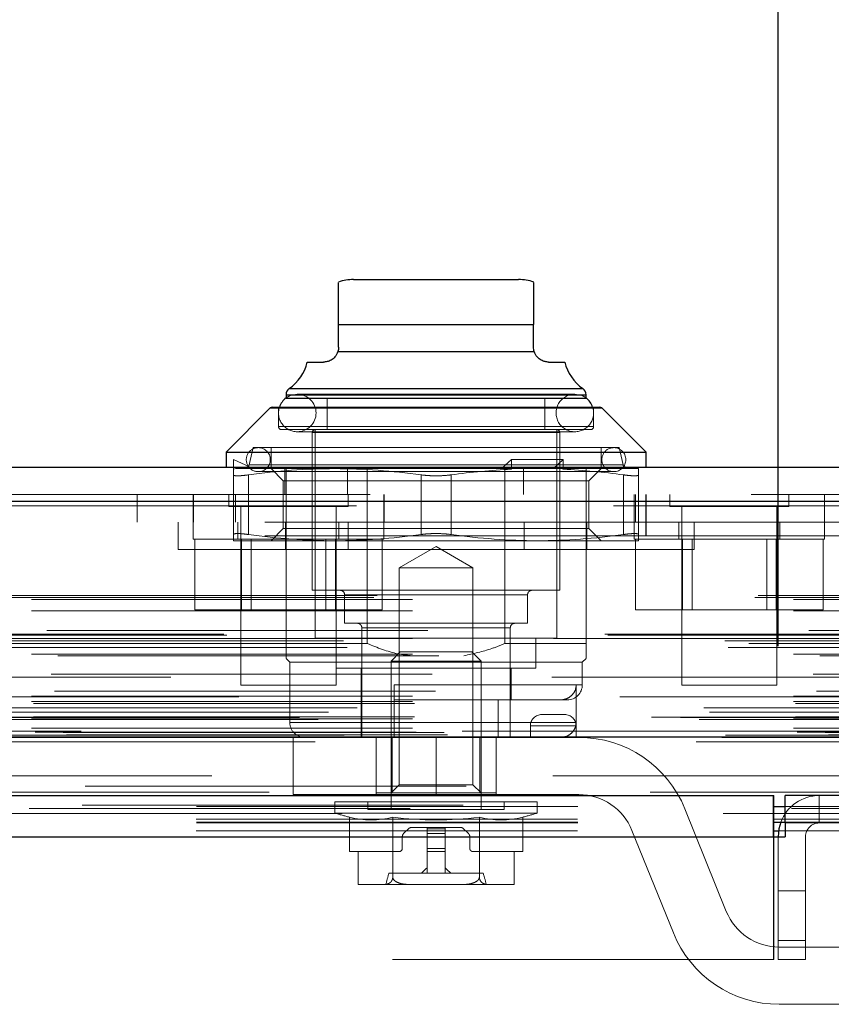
# Model space of a CAD drawing. Header units: inches. Extents: x 0.2 to 10.8, y 0.2 to 8.2.
# Tile 15 of 86: x 4.287 to 4.5, y 2.098 to 2.356. Entities that reach past the tile are written whole.
import ezdxf

# ---------------------------------------------------------------- set-up
doc = ezdxf.new("R2010")
doc.units = ezdxf.units.IN
doc.header["$MEASUREMENT"] = 0
doc.linetypes.add('HIDDEN', pattern=[0.07500000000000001, 0.05, -0.025])
doc.layers.add('DIMENSIONS', color=140, linetype='Continuous')
doc.layers.add('SLD-0', color=179, linetype='Continuous')
doc.styles.add('SLDTEXTSTYLE0', font='TXT', dxfattribs={"width": 0.7})
doc.dimstyles.new('SLDDIMSTYLE0', dxfattribs={"dimtxt": 0.0849609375, "dimasz": 0.13, "dimexe": 0, "dimexo": 0.0625, "dimgap": 0.021240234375, "dimtad": 0, "dimtih": 1, "dimtoh": 1, "dimlfac": 10, "dimrnd": 1e-09, "dimzin": 12, "dimdsep": 46, "dimtxsty": 'SLDTEXTSTYLE0', "dimsah": 1, "dimcen": 0.09, "dimadec": 0, "dimazin": 3, "dimtfac": 1, "dimtofl": 0, "dimtmove": 0, "dimatfit": 3, "dimfxl": 0, "dimfrac": 2, "dimtolj": 1, "dimtzin": 12, "dimarcsym": 0})

# ---------------------------------------------------------------- blocks, each defined once
blk = doc.blocks.new('_D_25')
at = {"layer": 'DIMENSIONS'}
for p, q in [((2.73250681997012, 2.191886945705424), (2.73250681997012, 2.691556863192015)), ((4.48630681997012, 2.191886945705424), (4.48630681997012, 2.691556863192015)), ((3.486450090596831, 2.646032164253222), (3.457919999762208, 2.646032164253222)), ((3.457919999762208, 2.646032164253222), (3.457919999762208, 2.511001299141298)), ((3.809598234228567, 2.646032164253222), (3.83812832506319, 2.646032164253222)), ((3.83812832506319, 2.646032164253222), (3.83812832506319, 2.511001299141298)), ((2.73250681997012, 2.566556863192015), (3.143037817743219, 2.566556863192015)), ((4.48630681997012, 2.566556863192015), (4.153010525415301, 2.566556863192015)), ((3.457919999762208, 2.511001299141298), (3.486450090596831, 2.511001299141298)), ((3.83812832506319, 2.511001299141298), (3.809598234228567, 2.511001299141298))]:
    blk.add_line(p, q, dxfattribs=at)
for points in [[(2.73250681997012, 2.566556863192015), (2.86250681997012, 2.546556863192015), (2.86250681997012, 2.586556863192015)], [(4.48630681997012, 2.566556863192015), (4.35630681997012, 2.586556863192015), (4.35630681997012, 2.546556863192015)]]:
    blk.add_solid(points, dxfattribs=at)
at = {"layer": 'DIMENSIONS', "char_height": 0.08333333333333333, "attachment_point": 1, "style": 'SLDTEXTSTYLE0'}
for s, insert in [('17.54', (3.48645008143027, 2.772474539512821)), ('445.5', (3.486450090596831, 2.618423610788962)), ('INSIDE OPENING', (3.162067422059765, 2.464372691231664))]:
    blk.add_mtext(s, dxfattribs=dict(at, insert=insert))

msp = doc.modelspace()

# ---------------------------------------------------------------- linework, layer by layer
at = {"layer": 'SLD-0', "linetype": 'Continuous', "lineweight": 25}
for p, q in [((4.374875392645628, 2.288012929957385), (4.396528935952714, 2.288012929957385)), ((4.396528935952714, 2.288012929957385), (4.418182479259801, 2.288012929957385)), ((4.370938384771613, 2.276201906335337), (4.422119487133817, 2.276201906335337)), ((4.370938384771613, 2.270296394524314), (4.370938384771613, 2.276201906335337)), ((4.422119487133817, 2.270296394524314), (4.422119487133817, 2.276201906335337)), ((4.370754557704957, 2.269107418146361), (4.422303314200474, 2.269107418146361)), ((4.362740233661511, 2.266359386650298), (4.367001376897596, 2.266359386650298)), ((4.426056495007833, 2.266359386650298), (4.430317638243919, 2.266359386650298)), ((4.35800250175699, 2.259414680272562), (4.396528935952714, 2.259414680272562)), ((4.396528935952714, 2.259414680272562), (4.435055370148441, 2.259414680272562)), ((4.357158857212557, 2.257799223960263), (4.357158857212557, 2.256946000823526)), ((4.357158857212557, 2.257799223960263), (4.396528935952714, 2.257799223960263)), ((4.357158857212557, 2.25691056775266), (4.396528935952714, 2.25691056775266)), ((4.396528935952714, 2.257799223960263), (4.435899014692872, 2.257799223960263)), ((4.396528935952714, 2.25691056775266), (4.435899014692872, 2.25691056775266)), ((4.435899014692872, 2.256946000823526), (4.435899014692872, 2.257799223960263)), ((4.352991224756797, 2.254317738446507), (4.341410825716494, 2.242737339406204)), ((4.352991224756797, 2.254317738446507), (4.396528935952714, 2.254317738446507)), ((4.353548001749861, 2.254548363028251), (4.396528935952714, 2.254548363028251)), ((4.396528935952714, 2.254548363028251), (4.439509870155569, 2.254548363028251)), ((4.396528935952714, 2.254317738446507), (4.440066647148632, 2.254317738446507)), ((4.451647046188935, 2.242737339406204), (4.440066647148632, 2.254317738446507)), ((4.341410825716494, 2.242737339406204), (4.341410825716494, 2.238800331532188)), ((4.341410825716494, 2.242737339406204), (4.396528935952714, 2.242737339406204)), ((4.396528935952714, 2.242737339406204), (4.451647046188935, 2.242737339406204)), ((4.451647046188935, 2.238800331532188), (4.451647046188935, 2.242737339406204)), ((2.679203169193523, 2.238800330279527), (4.539561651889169, 2.238800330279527)), ((2.675668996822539, 2.229875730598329), (4.543095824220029, 2.22987573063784)), ((2.664767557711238, 2.168050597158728), (4.553997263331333, 2.168050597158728)), ((2.733697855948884, 2.152686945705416), (4.485115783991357, 2.152686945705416)), ((4.485115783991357, 2.141886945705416), (4.485115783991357, 2.152686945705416)), ((4.48810681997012, 2.145486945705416), (4.48810681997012, 2.152686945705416)), ((4.575715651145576, 2.152686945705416), (4.48810681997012, 2.152686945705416)), ((4.485115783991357, 2.149828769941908), (4.48810681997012, 2.149828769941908)), ((4.485115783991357, 2.145705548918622), (4.48810681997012, 2.145705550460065)), ((4.48520681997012, 2.141886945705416), (4.48520681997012, 2.145723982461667)), ((4.48520681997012, 2.143408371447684), (4.486414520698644, 2.143408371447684)), ((4.488115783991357, 2.145486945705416), (4.48810681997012, 2.145486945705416)), ((4.488115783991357, 2.145486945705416), (4.488115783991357, 2.141886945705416)), ((4.575719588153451, 2.145486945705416), (4.488115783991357, 2.145486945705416)), ((2.733697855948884, 2.141886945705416), (4.485115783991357, 2.141886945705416)), ((4.485115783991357, 2.141886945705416), (4.488115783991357, 2.141886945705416))]:
    msp.add_line(p, q, dxfattribs=at)
at = {"layer": 'SLD-0', "linetype": 'HIDDEN', "lineweight": 18}
for p, q in [((4.422119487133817, 2.276201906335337), (4.370938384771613, 2.276201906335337)), ((4.422119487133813, 2.276201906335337), (4.370938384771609, 2.276201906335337)), ((4.370938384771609, 2.276201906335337), (4.422119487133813, 2.276201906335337)), ((4.422303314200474, 2.269107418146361), (4.370754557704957, 2.269107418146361)), ((4.370754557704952, 2.269107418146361), (4.42230331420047, 2.269107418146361)), ((4.42230331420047, 2.269107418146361), (4.370754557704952, 2.269107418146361)), ((4.435055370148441, 2.259414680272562), (4.35800250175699, 2.259414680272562)), ((4.358046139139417, 2.259414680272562), (4.435011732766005, 2.259414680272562)), ((4.435899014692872, 2.257799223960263), (4.357158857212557, 2.257799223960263)), ((4.357158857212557, 2.256946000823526), (4.357158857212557, 2.25691056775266)), ((4.357203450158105, 2.257799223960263), (4.435854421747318, 2.257799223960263)), ((4.432946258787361, 2.25793025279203), (4.360111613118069, 2.25793025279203)), ((4.367985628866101, 2.25691056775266), (4.367985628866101, 2.248642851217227)), ((4.425072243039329, 2.248642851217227), (4.425072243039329, 2.25691056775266)), ((4.435899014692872, 2.25691056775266), (4.435899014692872, 2.256946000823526)), ((4.440066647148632, 2.254317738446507), (4.352991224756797, 2.254317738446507)), ((4.353035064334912, 2.254317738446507), (4.44002280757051, 2.254317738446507)), ((4.35519035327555, 2.254548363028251), (4.35519035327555, 2.24943025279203)), ((4.43786751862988, 2.24943025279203), (4.43786751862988, 2.254548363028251)), ((4.355366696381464, 2.24943025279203), (4.437691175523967, 2.24943025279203)), ((4.355366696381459, 2.24943025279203), (4.437691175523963, 2.24943025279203)), ((4.355977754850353, 2.248642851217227), (4.396528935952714, 2.248642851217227)), ((4.360111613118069, 2.248087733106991), (4.432946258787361, 2.248087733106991)), ((4.364048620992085, 2.247855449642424), (4.364048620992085, 2.206516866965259)), ((4.364226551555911, 2.247855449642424), (4.428831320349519, 2.247855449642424)), ((4.364226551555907, 2.247855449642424), (4.428831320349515, 2.247855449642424)), ((4.364836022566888, 2.248642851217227), (4.364836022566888, 2.193918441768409)), ((4.396528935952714, 2.248642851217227), (4.437080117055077, 2.248642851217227)), ((4.428221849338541, 2.193918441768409), (4.428221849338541, 2.248642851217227)), ((4.429009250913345, 2.206516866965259), (4.429009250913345, 2.247855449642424)), ((4.348497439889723, 2.243918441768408), (4.347456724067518, 2.239410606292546)), ((4.348497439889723, 2.243918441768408), (4.396528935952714, 2.243918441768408)), ((4.353221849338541, 2.243918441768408), (4.353221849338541, 2.238800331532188)), ((4.396528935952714, 2.243918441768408), (4.444560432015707, 2.243918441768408)), ((4.439836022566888, 2.238800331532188), (4.439836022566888, 2.243918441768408)), ((4.445601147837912, 2.239410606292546), (4.444560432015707, 2.243918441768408)), ((4.343379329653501, 2.240768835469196), (4.348496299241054, 2.238406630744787)), ((4.343379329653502, 2.238251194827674), (4.343379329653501, 2.240768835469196)), ((4.347500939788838, 2.239410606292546), (4.445556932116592, 2.239410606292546)), ((4.347500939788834, 2.239410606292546), (4.445556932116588, 2.239410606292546)), ((4.356799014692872, 2.231600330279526), (4.356799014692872, 2.238800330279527)), ((4.357158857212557, 2.192540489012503), (4.357158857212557, 2.238800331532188)), ((4.37324935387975, 2.231600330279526), (4.37324935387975, 2.238800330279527)), ((4.3784872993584, 2.192540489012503), (4.3784872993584, 2.238800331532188)), ((4.416284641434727, 2.240768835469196), (4.413726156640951, 2.238406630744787)), ((4.41457057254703, 2.192540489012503), (4.41457057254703, 2.238800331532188)), ((4.416284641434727, 2.238251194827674), (4.416284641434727, 2.240768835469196)), ((4.429922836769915, 2.240768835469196), (4.416284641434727, 2.240768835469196)), ((4.419448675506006, 2.231600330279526), (4.419448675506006, 2.238800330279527)), ((4.429922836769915, 2.240768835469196), (4.427364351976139, 2.238406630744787)), ((4.429922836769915, 2.238251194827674), (4.429922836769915, 2.240768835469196)), ((4.435899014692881, 2.231600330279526), (4.435899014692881, 2.238800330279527)), ((4.343379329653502, 2.238251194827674), (4.343965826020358, 2.238406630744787)), ((4.343379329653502, 2.23677743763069), (4.343379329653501, 2.221138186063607)), ((4.343965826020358, 2.238406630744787), (4.369954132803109, 2.238406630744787)), ((4.347316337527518, 2.23677743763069), (4.347316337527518, 2.221138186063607)), ((4.347316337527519, 2.236777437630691), (4.347316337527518, 2.221138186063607)), ((4.347316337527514, 2.23677743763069), (4.347316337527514, 2.221138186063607)), ((4.347316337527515, 2.236777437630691), (4.347316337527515, 2.221138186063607)), ((4.349875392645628, 2.237619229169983), (4.443182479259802, 2.237619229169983)), ((4.353221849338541, 2.238406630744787), (4.356418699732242, 2.235209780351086)), ((4.369954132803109, 2.238406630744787), (4.415991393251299, 2.238406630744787)), ((4.3925919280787, 2.23677743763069), (4.392591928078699, 2.221138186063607)), ((4.392591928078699, 2.23677743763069), (4.392591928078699, 2.221138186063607)), ((4.392591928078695, 2.23677743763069), (4.392591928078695, 2.221138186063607)), ((4.392591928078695, 2.23677743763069), (4.392591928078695, 2.221138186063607)), ((4.40046594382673, 2.23677743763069), (4.40046594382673, 2.221138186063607)), ((4.40046594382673, 2.23677743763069), (4.40046594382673, 2.221138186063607)), ((4.400465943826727, 2.23677743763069), (4.400465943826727, 2.221138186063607)), ((4.400465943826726, 2.23677743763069), (4.400465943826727, 2.221138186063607)), ((4.416284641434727, 2.238251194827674), (4.415991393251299, 2.238406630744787)), ((4.427364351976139, 2.238406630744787), (4.415991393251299, 2.238406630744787)), ((4.429629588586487, 2.238406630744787), (4.427364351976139, 2.238406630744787)), ((4.429922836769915, 2.238251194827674), (4.429629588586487, 2.238406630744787)), ((4.429629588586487, 2.238406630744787), (4.449678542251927, 2.238406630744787)), ((4.436639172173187, 2.235209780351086), (4.439836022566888, 2.238406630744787)), ((4.445741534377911, 2.23677743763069), (4.445741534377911, 2.221138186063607)), ((4.445741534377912, 2.23677743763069), (4.445741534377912, 2.221138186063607)), ((4.445741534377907, 2.23677743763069), (4.445741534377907, 2.221138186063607)), ((4.445741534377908, 2.23677743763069), (4.445741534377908, 2.221138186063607)), ((4.449678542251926, 2.23677743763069), (4.449678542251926, 2.221138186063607)), ((4.356418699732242, 2.235209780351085), (4.436639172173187, 2.235209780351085)), ((4.356418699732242, 2.235209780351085), (4.356418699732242, 2.222705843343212)), ((4.436639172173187, 2.222705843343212), (4.436639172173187, 2.235209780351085)), ((2.679203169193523, 2.231600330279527), (4.539561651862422, 2.231600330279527)), ((4.318099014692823, 2.224400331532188), (4.318099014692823, 2.231600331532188)), ((4.332799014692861, 2.231600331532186), (4.332799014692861, 2.224400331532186)), ((4.332865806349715, 2.231600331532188), (4.332865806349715, 2.224400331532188)), ((4.342174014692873, 2.231600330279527), (4.342174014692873, 2.228475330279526)), ((4.343899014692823, 2.231600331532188), (4.343899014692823, 2.224400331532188)), ((4.373424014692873, 2.228475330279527), (4.373424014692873, 2.231600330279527)), ((4.382799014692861, 2.224400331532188), (4.382799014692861, 2.231600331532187)), ((4.382865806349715, 2.224400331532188), (4.382865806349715, 2.231600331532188)), ((4.435899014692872, 2.192540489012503), (4.435899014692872, 2.231600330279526)), ((4.44849901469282, 2.231600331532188), (4.44849901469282, 2.224400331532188)), ((4.448899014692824, 2.224400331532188), (4.448899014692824, 2.231600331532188)), ((4.451599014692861, 2.220800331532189), (4.45159901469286, 2.23160033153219)), ((4.451665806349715, 2.224400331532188), (4.451665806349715, 2.231600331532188)), ((4.45787401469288, 2.231600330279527), (4.45787401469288, 2.228475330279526)), ((4.48912401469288, 2.228475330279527), (4.48912401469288, 2.231600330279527)), ((4.49849901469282, 2.224400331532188), (4.49849901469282, 2.231600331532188)), ((4.543095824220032, 2.229875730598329), (2.675668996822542, 2.22987573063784)), ((2.675668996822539, 2.228625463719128), (4.543095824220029, 2.228625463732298)), ((4.543095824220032, 2.228625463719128), (2.675668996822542, 2.228625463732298)), ((4.342174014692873, 2.228475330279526), (4.373424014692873, 2.228475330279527)), ((4.345299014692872, 2.228475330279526), (4.345299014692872, 2.181600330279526)), ((4.370299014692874, 2.181600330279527), (4.370299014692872, 2.228475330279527)), ((4.45787401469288, 2.228475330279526), (4.48912401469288, 2.228475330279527)), ((4.46099901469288, 2.228475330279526), (4.460999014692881, 2.181600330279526)), ((4.485999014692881, 2.181600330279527), (4.48599901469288, 2.228475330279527)), ((4.451599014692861, 2.224400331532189), (2.767099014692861, 2.224400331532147)), ((4.328828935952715, 2.224400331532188), (4.328828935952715, 2.217200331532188)), ((4.332799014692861, 2.224400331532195), (4.332799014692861, 2.219900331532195)), ((4.344549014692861, 2.224400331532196), (4.344549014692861, 2.219900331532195)), ((4.35697893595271, 2.217200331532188), (4.35697893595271, 2.224400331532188)), ((4.37104901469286, 2.219900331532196), (4.37104901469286, 2.224400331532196)), ((4.373429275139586, 2.217200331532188), (4.373429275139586, 2.224400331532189)), ((4.382799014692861, 2.219900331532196), (4.382799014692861, 2.224400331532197)), ((4.419628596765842, 2.217200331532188), (4.419628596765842, 2.224400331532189)), ((4.43607893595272, 2.217200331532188), (4.43607893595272, 2.224400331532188)), ((4.448499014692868, 2.224400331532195), (4.448499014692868, 2.219900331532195)), ((4.505599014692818, 2.224400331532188), (4.451599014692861, 2.224400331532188)), ((4.451665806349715, 2.220800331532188), (4.451665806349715, 2.224400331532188)), ((4.460249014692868, 2.224400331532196), (4.460249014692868, 2.219900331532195)), ((4.464228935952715, 2.217200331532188), (4.464228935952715, 2.224400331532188)), ((4.486749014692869, 2.219900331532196), (4.486749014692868, 2.224400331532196)), ((4.498499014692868, 2.219900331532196), (4.498499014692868, 2.224400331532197)), ((4.451599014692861, 2.220800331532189), (2.767099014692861, 2.220800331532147)), ((4.451599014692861, 2.220800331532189), (2.767099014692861, 2.220800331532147)), ((2.767165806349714, 2.220800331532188), (4.451599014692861, 2.220800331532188)), ((2.767165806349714, 2.220800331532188), (4.451599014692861, 2.220800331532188)), ((4.356418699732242, 2.222705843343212), (4.353221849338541, 2.219508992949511)), ((4.356418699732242, 2.222705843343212), (4.436639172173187, 2.222705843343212)), ((4.439836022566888, 2.219508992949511), (4.436639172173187, 2.222705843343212)), ((4.503399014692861, 2.220800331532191), (4.451599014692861, 2.220800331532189)), ((4.332799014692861, 2.219900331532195), (4.382799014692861, 2.219900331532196)), ((4.333203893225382, 2.219900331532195), (4.333203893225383, 2.201400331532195)), ((4.343379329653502, 2.219508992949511), (4.369954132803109, 2.219508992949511)), ((4.345501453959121, 2.219900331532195), (4.345501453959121, 2.201400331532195)), ((4.348004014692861, 2.219900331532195), (4.348004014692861, 2.201400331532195)), ((4.367594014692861, 2.201400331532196), (4.36759401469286, 2.219900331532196)), ((4.369954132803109, 2.219508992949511), (4.423103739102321, 2.219508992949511)), ((4.370096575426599, 2.219900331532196), (4.3700965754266, 2.201400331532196)), ((4.382394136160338, 2.219900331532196), (4.382394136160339, 2.201400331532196)), ((4.423103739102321, 2.219508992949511), (4.449678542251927, 2.219508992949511)), ((4.448499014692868, 2.219900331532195), (4.498499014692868, 2.219900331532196)), ((4.448903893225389, 2.219900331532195), (4.448903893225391, 2.201400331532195)), ((4.461201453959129, 2.219900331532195), (4.461201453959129, 2.201400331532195)), ((4.463704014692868, 2.219900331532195), (4.463704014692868, 2.201400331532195)), ((4.483294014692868, 2.201400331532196), (4.483294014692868, 2.219900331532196)), ((4.485796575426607, 2.219900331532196), (4.485796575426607, 2.201400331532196)), ((4.498094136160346, 2.219900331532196), (4.498094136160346, 2.201400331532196)), ((4.396528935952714, 2.217200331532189), (4.328828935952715, 2.217200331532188)), ((4.396528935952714, 2.218006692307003), (4.386849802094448, 2.21241844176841)), ((4.406208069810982, 2.21241844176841), (4.396528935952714, 2.218006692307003)), ((4.464228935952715, 2.217200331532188), (4.396528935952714, 2.217200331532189)), ((4.386849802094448, 2.21241844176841), (4.396528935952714, 2.21241844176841)), ((4.386849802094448, 2.21241844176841), (4.386849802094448, 2.155499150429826)), ((4.396528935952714, 2.21241844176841), (4.406208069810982, 2.21241844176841)), ((4.406208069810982, 2.155499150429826), (4.406208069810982, 2.21241844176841)), ((4.364048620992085, 2.206516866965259), (4.396528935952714, 2.206516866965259)), ((4.372513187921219, 2.205335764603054), (4.372513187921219, 2.197855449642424)), ((4.372688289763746, 2.205335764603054), (4.420369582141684, 2.205335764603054)), ((4.372688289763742, 2.205335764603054), (4.42036958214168, 2.205335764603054)), ((4.396528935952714, 2.206516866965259), (4.429009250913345, 2.206516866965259)), ((4.420544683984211, 2.197855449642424), (4.420544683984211, 2.205335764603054)), ((2.680201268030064, 2.204615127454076), (4.53856355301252, 2.2046151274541)), ((2.681078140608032, 2.205134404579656), (4.537686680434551, 2.205134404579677)), ((2.690338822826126, 2.204134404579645), (4.528425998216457, 2.204134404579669)), ((2.690338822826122, 2.204134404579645), (4.528425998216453, 2.204134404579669)), ((2.690338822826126, 2.201095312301), (4.528425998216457, 2.201095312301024)), ((4.333203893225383, 2.201400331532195), (4.345501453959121, 2.201400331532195)), ((4.345501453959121, 2.201400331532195), (4.3700965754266, 2.201400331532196)), ((4.3700965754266, 2.201400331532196), (4.382394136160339, 2.201400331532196)), ((4.448903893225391, 2.201400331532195), (4.461201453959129, 2.201400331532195)), ((4.461201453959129, 2.201400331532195), (4.485796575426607, 2.201400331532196)), ((4.485796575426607, 2.201400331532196), (4.498094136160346, 2.201400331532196)), ((4.372513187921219, 2.197855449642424), (4.396528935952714, 2.197855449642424)), ((4.396528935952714, 2.197855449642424), (4.420544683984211, 2.197855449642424)), ((4.540815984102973, 2.194989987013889), (2.67795499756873, 2.194989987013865)), ((2.694377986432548, 2.195925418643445), (4.524386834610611, 2.195925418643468)), ((4.377040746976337, 2.196674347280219), (4.377040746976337, 2.167934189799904)), ((4.377086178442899, 2.196674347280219), (4.415971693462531, 2.196674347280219)), ((4.377086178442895, 2.196674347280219), (4.415971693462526, 2.196674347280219)), ((4.416017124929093, 2.167934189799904), (4.416017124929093, 2.196674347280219)), ((2.672275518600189, 2.193295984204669), (4.546489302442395, 2.193295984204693)), ((4.541646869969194, 2.194697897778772), (2.677133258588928, 2.194697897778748)), ((2.678638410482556, 2.192594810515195), (4.540126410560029, 2.19259481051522)), ((2.690338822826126, 2.193853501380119), (4.528425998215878, 2.193853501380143)), ((4.527307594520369, 2.193861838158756), (2.691454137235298, 2.193861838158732)), ((4.357158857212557, 2.192540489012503), (4.3784872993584, 2.192540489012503)), ((4.364836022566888, 2.193918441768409), (4.396528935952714, 2.193918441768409)), ((4.37034783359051, 2.193918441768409), (4.37034783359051, 2.186044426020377)), ((4.396528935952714, 2.193918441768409), (4.428221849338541, 2.193918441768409)), ((4.41457057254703, 2.192540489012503), (4.435899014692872, 2.192540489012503)), ((4.42271003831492, 2.186044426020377), (4.42271003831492, 2.193918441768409)), ((2.673213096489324, 2.191545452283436), (4.545543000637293, 2.191545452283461)), ((2.690338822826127, 2.189719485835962), (4.528425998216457, 2.189719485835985)), ((4.387133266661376, 2.190375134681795), (4.384717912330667, 2.187959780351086)), ((4.387133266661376, 2.190375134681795), (4.396528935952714, 2.190375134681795)), ((4.396528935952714, 2.190375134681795), (4.405924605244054, 2.190375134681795)), ((4.408339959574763, 2.187959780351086), (4.405924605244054, 2.190375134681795)), ((2.697256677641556, 2.189337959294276), (4.521498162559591, 2.1893379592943)), ((4.357158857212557, 2.188603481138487), (4.358143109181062, 2.187619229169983)), ((4.358143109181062, 2.187619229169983), (4.396528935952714, 2.187619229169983)), ((4.358143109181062, 2.187619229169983), (4.358143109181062, 2.17187119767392)), ((4.384717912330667, 2.187959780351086), (4.396528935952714, 2.187959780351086)), ((4.384717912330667, 2.187959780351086), (4.384717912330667, 2.149036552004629)), ((4.396528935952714, 2.187959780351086), (4.408339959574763, 2.187959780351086)), ((4.396528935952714, 2.187619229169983), (4.434914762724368, 2.187619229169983)), ((4.408339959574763, 2.149036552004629), (4.408339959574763, 2.187959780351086)), ((4.434914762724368, 2.187619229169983), (4.435899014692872, 2.188603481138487)), ((4.434914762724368, 2.18171371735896), (4.434914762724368, 2.187619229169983)), ((2.695493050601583, 2.184529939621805), (4.523271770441, 2.184529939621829)), ((2.695493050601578, 2.184529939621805), (4.523271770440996, 2.184529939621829)), ((4.37034783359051, 2.186044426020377), (4.396528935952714, 2.186044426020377)), ((4.376843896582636, 2.186044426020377), (4.376843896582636, 2.167934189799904)), ((4.396528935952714, 2.186044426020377), (4.42271003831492, 2.186044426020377)), ((4.416213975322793, 2.177776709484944), (4.416213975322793, 2.186044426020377)), ((4.52693909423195, 2.183719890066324), (2.691825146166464, 2.1837198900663)), ((2.696371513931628, 2.180047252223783), (4.52238902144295, 2.180047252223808)), ((4.345299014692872, 2.181600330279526), (4.370299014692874, 2.181600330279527)), ((4.385505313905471, 2.17187119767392), (4.385505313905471, 2.18171371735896)), ((4.385505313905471, 2.18171371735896), (4.434739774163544, 2.18171371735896)), ((4.385505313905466, 2.18171371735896), (4.43473977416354, 2.18171371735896)), ((4.433297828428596, 2.17187119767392), (4.433297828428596, 2.18171371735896)), ((4.460999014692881, 2.181600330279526), (4.485999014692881, 2.181600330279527)), ((4.544782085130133, 2.178567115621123), (2.673971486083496, 2.178567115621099)), ((2.690338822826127, 2.17871475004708), (4.528425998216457, 2.178714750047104)), ((2.690338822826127, 2.177306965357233), (4.528425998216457, 2.177306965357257)), ((2.690338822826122, 2.177306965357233), (4.528425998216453, 2.177306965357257)), ((2.690838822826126, 2.176806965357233), (4.527925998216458, 2.176806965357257)), ((4.385505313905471, 2.177776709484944), (4.430977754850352, 2.177776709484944)), ((4.412837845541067, 2.167934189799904), (4.412837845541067, 2.177776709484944)), ((2.666799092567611, 2.175686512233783), (4.551965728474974, 2.175686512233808)), ((2.66832000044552, 2.174547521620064), (4.550380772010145, 2.174547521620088)), ((2.675855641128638, 2.175723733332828), (4.542909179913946, 2.175723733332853)), ((2.660716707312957, 2.173121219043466), (4.558048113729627, 2.173121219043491)), ((2.660716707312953, 2.173121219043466), (4.558048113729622, 2.173121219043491)), ((2.665571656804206, 2.172610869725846), (4.553193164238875, 2.17261086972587)), ((4.553085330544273, 2.173222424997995), (2.665679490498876, 2.173222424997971)), ((2.690338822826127, 2.172806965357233), (4.528425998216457, 2.172806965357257)), ((2.690338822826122, 2.172806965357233), (4.528425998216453, 2.172806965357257)), ((2.690838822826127, 2.173306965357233), (4.527925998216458, 2.173306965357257)), ((4.433297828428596, 2.17187119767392), (4.358323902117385, 2.17187119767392)), ((4.433297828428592, 2.17187119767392), (4.358323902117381, 2.17187119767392)), ((4.430276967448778, 2.173934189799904), (4.424276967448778, 2.173934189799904)), ((2.690338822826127, 2.170318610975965), (4.528425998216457, 2.170318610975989)), ((2.690338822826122, 2.170318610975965), (4.528425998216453, 2.170318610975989)), ((2.691338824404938, 2.169306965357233), (4.527425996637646, 2.169306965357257)), ((2.691338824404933, 2.169306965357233), (4.527425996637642, 2.169306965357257)), ((2.698634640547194, 2.169222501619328), (4.52013018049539, 2.169222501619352)), ((2.698634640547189, 2.169222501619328), (4.520130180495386, 2.169222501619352)), ((4.503399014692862, 2.169600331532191), (2.715299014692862, 2.169600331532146)), ((4.433276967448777, 2.170934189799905), (4.421276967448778, 2.170934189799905)), ((4.421276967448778, 2.170934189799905), (4.421276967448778, 2.167934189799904)), ((4.421276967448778, 2.170934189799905), (4.433276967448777, 2.170934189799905)), ((4.433276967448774, 2.170934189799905), (4.421276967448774, 2.170934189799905)), ((4.421276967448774, 2.170934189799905), (4.433276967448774, 2.170934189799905)), ((4.433276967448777, 2.170934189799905), (4.433276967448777, 2.167934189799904)), ((2.664767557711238, 2.166800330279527), (4.553997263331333, 2.166800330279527)), ((2.671298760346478, 2.167960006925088), (4.547466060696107, 2.167960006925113)), ((2.671550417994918, 2.167927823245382), (4.547214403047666, 2.167927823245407)), ((2.672455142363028, 2.168501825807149), (4.546309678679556, 2.168501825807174)), ((2.672455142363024, 2.168501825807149), (4.546309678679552, 2.168501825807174)), ((2.699562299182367, 2.168565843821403), (4.519202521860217, 2.168565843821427)), ((2.699562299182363, 2.168565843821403), (4.519202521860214, 2.168565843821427)), ((4.359026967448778, 2.167934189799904), (4.396526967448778, 2.167934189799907)), ((4.359026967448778, 2.167934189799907), (4.359026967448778, 2.152934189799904)), ((4.380776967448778, 2.167934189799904), (4.380776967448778, 2.152934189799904)), ((4.380780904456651, 2.153367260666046), (4.380780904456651, 2.167934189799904)), ((4.385048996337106, 2.153367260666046), (4.385048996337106, 2.167934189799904)), ((4.396526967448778, 2.167934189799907), (4.396526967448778, 2.152934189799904)), ((4.396526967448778, 2.167934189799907), (4.434026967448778, 2.167934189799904)), ((4.396526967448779, 2.167934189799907), (4.396526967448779, 2.152934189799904)), ((4.396526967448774, 2.167934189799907), (4.396526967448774, 2.152934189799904)), ((4.396526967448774, 2.167934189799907), (4.396526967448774, 2.152934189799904)), ((4.408008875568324, 2.153367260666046), (4.408008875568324, 2.167934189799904)), ((4.412276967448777, 2.167934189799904), (4.412276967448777, 2.152934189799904)), ((2.704470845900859, 2.155135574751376), (4.514293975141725, 2.155135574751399)), ((4.386849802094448, 2.155499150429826), (4.384717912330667, 2.153367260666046)), ((4.386849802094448, 2.155499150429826), (4.406208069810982, 2.155499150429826)), ((4.408339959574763, 2.153367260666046), (4.406208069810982, 2.155499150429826)), ((4.359026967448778, 2.152934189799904), (4.396526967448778, 2.152934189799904)), ((4.369954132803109, 2.151005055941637), (4.396528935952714, 2.151005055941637)), ((4.369954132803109, 2.151005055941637), (4.369954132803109, 2.148074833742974)), ((4.378615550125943, 2.151005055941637), (4.378615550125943, 2.149036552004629)), ((4.380780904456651, 2.153367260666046), (4.385048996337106, 2.153367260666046)), ((4.385048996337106, 2.153367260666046), (4.408008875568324, 2.153367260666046)), ((4.434026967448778, 2.152934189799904), (4.396526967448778, 2.152934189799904)), ((4.396528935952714, 2.151005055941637), (4.423103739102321, 2.151005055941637)), ((4.408008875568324, 2.153367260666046), (4.412276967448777, 2.153367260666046)), ((4.414442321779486, 2.149036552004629), (4.414442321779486, 2.151005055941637)), ((4.423103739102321, 2.148074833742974), (4.423103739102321, 2.151005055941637)), ((4.485115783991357, 2.152686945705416), (4.48520681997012, 2.152686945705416)), ((4.48520681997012, 2.145723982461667), (4.48520681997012, 2.152686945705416)), ((4.49710681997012, 2.145486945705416), (4.49710681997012, 2.152686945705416)), ((2.689776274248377, 2.149314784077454), (4.528971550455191, 2.149314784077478)), ((2.703619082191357, 2.15018330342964), (4.515141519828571, 2.150183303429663)), ((2.733697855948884, 2.149828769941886), (4.485115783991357, 2.149828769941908)), ((4.378615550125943, 2.149036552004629), (4.396528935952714, 2.149036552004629)), ((4.396528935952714, 2.149036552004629), (4.414442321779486, 2.149036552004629)), ((4.46183867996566, 2.149181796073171), (4.472706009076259, 2.122310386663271)), ((4.48810681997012, 2.149828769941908), (4.569011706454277, 2.14982876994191)), ((2.73360681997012, 2.146451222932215), (4.48520681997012, 2.146451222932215)), ((4.369954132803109, 2.148074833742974), (4.396528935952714, 2.148074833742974)), ((4.373798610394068, 2.147007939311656), (4.373798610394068, 2.138012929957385)), ((4.385163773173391, 2.147007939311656), (4.385163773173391, 2.131243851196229)), ((4.396528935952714, 2.148074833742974), (4.423103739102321, 2.148074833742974)), ((4.407894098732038, 2.147007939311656), (4.407894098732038, 2.131243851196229)), ((4.419259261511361, 2.147007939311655), (4.419259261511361, 2.138012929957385)), ((4.48520681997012, 2.146451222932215), (4.572029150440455, 2.146451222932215)), ((2.73360681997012, 2.143408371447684), (4.48520681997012, 2.143408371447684)), ((2.733697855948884, 2.145486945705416), (4.485115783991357, 2.145486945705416)), ((4.389293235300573, 2.143966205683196), (4.388016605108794, 2.142689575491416)), ((4.394166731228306, 2.14431214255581), (4.390128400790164, 2.14431214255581)), ((4.394166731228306, 2.14431214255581), (4.398891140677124, 2.14431214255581)), ((4.394166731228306, 2.14431214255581), (4.394166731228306, 2.143966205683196)), ((4.394166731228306, 2.143966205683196), (4.394166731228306, 2.142689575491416)), ((4.394166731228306, 2.143966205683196), (4.398891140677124, 2.143966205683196)), ((4.394166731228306, 2.143966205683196), (4.398891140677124, 2.143966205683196)), ((4.394166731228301, 2.143966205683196), (4.398891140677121, 2.143966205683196)), ((4.394166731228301, 2.143966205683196), (4.398891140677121, 2.143966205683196)), ((4.398891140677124, 2.14431214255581), (4.398891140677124, 2.143966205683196)), ((4.402929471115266, 2.14431214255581), (4.398891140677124, 2.14431214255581)), ((4.398891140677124, 2.143966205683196), (4.398891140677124, 2.142689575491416)), ((4.405041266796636, 2.142689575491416), (4.403764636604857, 2.143966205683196)), ((4.458800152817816, 2.116686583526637), (4.447932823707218, 2.143557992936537)), ((4.485115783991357, 2.145486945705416), (4.48520681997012, 2.145486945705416)), ((4.486414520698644, 2.143408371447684), (4.572029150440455, 2.143408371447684)), ((4.48810681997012, 2.145705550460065), (4.568802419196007, 2.145705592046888)), ((2.733697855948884, 2.141886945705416), (4.485115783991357, 2.141886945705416)), ((2.733697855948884, 2.141886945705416), (4.485115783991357, 2.141886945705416)), ((2.733697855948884, 2.141886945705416), (4.485115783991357, 2.141886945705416)), ((2.733697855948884, 2.141886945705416), (4.485115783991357, 2.141886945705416)), ((2.733697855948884, 2.141886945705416), (4.485115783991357, 2.141886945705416)), ((4.387670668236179, 2.141854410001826), (4.387670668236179, 2.138800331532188)), ((4.394166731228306, 2.142689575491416), (4.394166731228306, 2.141854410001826)), ((4.394166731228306, 2.142689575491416), (4.398891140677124, 2.142689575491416)), ((4.394166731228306, 2.142689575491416), (4.398891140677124, 2.142689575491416)), ((4.394166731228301, 2.142689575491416), (4.398891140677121, 2.142689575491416)), ((4.394166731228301, 2.142689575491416), (4.398891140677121, 2.142689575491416)), ((4.394166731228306, 2.141854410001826), (4.398891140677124, 2.141854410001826)), ((4.394166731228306, 2.141854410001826), (4.394166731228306, 2.138800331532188)), ((4.394166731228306, 2.141854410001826), (4.398891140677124, 2.141854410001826)), ((4.394166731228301, 2.141854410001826), (4.398891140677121, 2.141854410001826)), ((4.394166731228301, 2.141854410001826), (4.398891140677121, 2.141854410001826)), ((4.398891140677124, 2.142689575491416), (4.398891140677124, 2.141854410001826)), ((4.398891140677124, 2.141854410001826), (4.398891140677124, 2.138800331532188)), ((4.405387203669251, 2.138800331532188), (4.405387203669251, 2.141854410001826)), ((4.485115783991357, 2.109686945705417), (4.485115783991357, 2.141886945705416)), ((4.48520681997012, 2.109686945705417), (4.48520681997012, 2.141886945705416)), ((4.48630681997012, 2.141886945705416), (4.48630681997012, 2.109686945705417)), ((4.49350681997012, 2.109686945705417), (4.49350681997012, 2.141886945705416)), ((4.376071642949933, 2.138012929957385), (4.373798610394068, 2.138012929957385)), ((4.376071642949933, 2.129352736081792), (4.376071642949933, 2.138012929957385)), ((4.386883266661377, 2.138012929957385), (4.376071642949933, 2.138012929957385)), ((4.394166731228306, 2.138800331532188), (4.398891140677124, 2.138800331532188)), ((4.394166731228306, 2.138800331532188), (4.394166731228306, 2.138012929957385)), ((4.394166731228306, 2.138800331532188), (4.398891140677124, 2.138800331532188)), ((4.394166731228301, 2.138800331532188), (4.398891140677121, 2.138800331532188)), ((4.394166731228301, 2.138800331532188), (4.398891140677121, 2.138800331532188)), ((4.394166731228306, 2.138012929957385), (4.394166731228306, 2.132304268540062)), ((4.394166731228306, 2.138012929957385), (4.398891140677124, 2.138012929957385)), ((4.398891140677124, 2.138800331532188), (4.398891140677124, 2.138012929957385)), ((4.398891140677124, 2.138012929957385), (4.398891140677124, 2.132304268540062)), ((4.416986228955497, 2.138012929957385), (4.406174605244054, 2.138012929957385)), ((4.416986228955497, 2.138012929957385), (4.416986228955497, 2.129352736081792)), ((4.419259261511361, 2.138012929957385), (4.416986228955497, 2.138012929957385)), ((4.384147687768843, 2.132304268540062), (4.408910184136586, 2.132304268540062)), ((4.376142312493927, 2.12935151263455), (4.376179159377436, 2.12935151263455)), ((4.376142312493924, 2.12935151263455), (4.376179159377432, 2.12935151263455)), ((4.376179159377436, 2.12935151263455), (4.382783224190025, 2.129351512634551)), ((4.382783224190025, 2.129351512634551), (4.389924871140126, 2.129351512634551)), ((4.389924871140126, 2.129351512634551), (4.403133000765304, 2.129351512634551)), ((4.403133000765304, 2.129351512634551), (4.410274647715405, 2.129351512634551)), ((4.410274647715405, 2.129351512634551), (4.416878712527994, 2.12935151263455)), ((4.416878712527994, 2.12935151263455), (4.416915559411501, 2.12935151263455)), ((4.41687871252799, 2.12935151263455), (4.416915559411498, 2.12935151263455)), ((4.48630681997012, 2.127686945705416), (4.49350681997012, 2.127686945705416)), ((4.49350681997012, 2.114686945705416), (4.48630681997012, 2.114686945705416)), ((4.48630681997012, 2.114686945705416), (4.49350681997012, 2.114686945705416)), ((4.49350681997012, 2.114686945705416), (4.48630681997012, 2.114686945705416)), ((4.48630681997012, 2.114686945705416), (4.49350681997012, 2.114686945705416)), ((4.486611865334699, 2.112934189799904), (4.544526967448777, 2.112934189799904)), ((4.485115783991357, 2.109686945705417), (2.733697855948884, 2.109686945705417)), ((4.48520681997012, 2.109686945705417), (4.485115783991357, 2.109686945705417)), ((4.48630681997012, 2.109686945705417), (4.49350681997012, 2.109686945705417)), ((4.544526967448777, 2.097934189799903), (4.486611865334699, 2.097934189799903))]:
    msp.add_line(p, q, dxfattribs=at)
at = {"layer": 'SLD-0', "linetype": 'HIDDEN', "lineweight": 18, "flags": 128}
for points in [[(4.360111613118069, 2.25793025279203), (4.358228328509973, 2.257555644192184), (4.357158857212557, 2.256946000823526)], [(4.435899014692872, 2.256946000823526), (4.434829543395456, 2.257555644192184), (4.432946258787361, 2.25793025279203)], [(4.537685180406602, 2.15785817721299), (3.624571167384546, 2.157858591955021), (2.681083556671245, 2.157858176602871)], [(4.52716199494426, 2.157880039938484), (3.624571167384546, 2.15788014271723), (2.691598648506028, 2.157880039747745)], [(4.552725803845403, 2.153610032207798), (3.569486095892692, 2.153609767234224), (2.666031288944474, 2.153610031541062)], [(4.552734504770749, 2.153609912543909), (3.687058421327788, 2.15360609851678), (2.666032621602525, 2.153609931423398)], [(2.703625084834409, 2.150183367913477), (3.594194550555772, 2.150184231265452), (4.515171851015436, 2.150183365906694)], [(2.671890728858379, 2.147974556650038), (3.59418750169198, 2.147973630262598), (4.546892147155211, 2.147974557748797)], [(2.733697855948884, 2.145705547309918), (3.59418750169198, 2.145705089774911), (4.485115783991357, 2.145705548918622)]]:
    msp.add_lwpolyline(points, dxfattribs=at)
at = {"layer": 'SLD-0', "linetype": 'Continuous', "lineweight": 25, "flags": 128}
msp.add_lwpolyline([(4.487005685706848, 2.145708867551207), (4.486514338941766, 2.143993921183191), (4.48630681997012, 2.141886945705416)], dxfattribs=at)
at = {"layer": 'SLD-0', "linetype": 'Continuous', "lineweight": 25}
for centre, radius, start, end in [((4.374875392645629, 2.276201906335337), 0.01181102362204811, 90.0000000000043, 109.6081191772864), ((4.418182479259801, 2.276201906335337), 0.01181102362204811, 70.25001124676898, 89.9999999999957), ((4.351253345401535, 2.269107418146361), 0.01181102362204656, 304.8499045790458, 346.5458794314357), ((4.441804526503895, 2.269107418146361), 0.01181102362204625, 193.4541205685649, 235.1500954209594), ((4.359127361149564, 2.257799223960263), 0.001968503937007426, 124.8499045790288, 180.0000000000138), ((4.433930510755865, 2.257799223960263), 0.001968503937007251, 359.9999999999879, 55.15009542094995), ((4.360111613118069, 2.253008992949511), 0.004921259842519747, 126.8698976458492, 161.7719472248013), ((4.432946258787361, 2.253008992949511), 0.004921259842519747, 18.22805277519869, 53.13010235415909), ((4.353548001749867, 2.25376096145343), 0.0007874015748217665, 90.0000000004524, 134.9999999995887), ((4.439509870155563, 2.25376096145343), 0.0007874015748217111, 45.000000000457, 89.9999999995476)]:
    msp.add_arc(centre, radius, start, end, dxfattribs=at)
at = {"layer": 'SLD-0', "linetype": 'HIDDEN', "lineweight": 18}
for centre, radius, start, end in [((4.360111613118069, 2.253008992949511), 0.004921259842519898, 270.0000000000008, 90), ((4.432946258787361, 2.253008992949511), 0.004921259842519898, 90, 270.0000000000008), ((4.360111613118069, 2.253008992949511), 0.004921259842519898, 161.7719472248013, 270.0000000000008), ((4.432946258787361, 2.253008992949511), 0.004921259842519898, 270.0000000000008, 18.22805277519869), ((4.355977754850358, 2.249430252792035), 0.0007874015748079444, 180.000000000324, 269.9999999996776), ((4.437080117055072, 2.249430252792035), 0.0007874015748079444, 270.000000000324, 359.9999999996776), ((4.364836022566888, 2.247855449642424), 0.0007874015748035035, 90, 180), ((4.428221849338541, 2.247855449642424), 0.0007874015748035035, 0, 90), ((4.349875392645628, 2.240768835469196), 0.003149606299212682, 90, 270.0000000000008), ((4.349875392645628, 2.240768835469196), 0.003149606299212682, 270.0000000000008, 90), ((4.443182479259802, 2.240768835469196), 0.003149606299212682, 90, 270.0000000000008), ((4.443182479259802, 2.240768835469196), 0.003149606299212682, 270.0000000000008, 90), ((4.346689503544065, 2.239587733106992), 0.0007874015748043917, 270.0000000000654, 346.9999999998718), ((4.446368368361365, 2.239587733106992), 0.0007874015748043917, 193.0000000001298, 269.9999999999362), ((4.371332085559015, 2.205335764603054), 0.001181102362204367, 0, 90), ((4.421725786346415, 2.205335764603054), 0.001181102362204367, 89.99999999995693, 180), ((4.375859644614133, 2.196674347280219), 0.001181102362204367, 0, 90.00000000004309), ((4.417198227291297, 2.196674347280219), 0.001181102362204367, 89.99999999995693, 180), ((4.430977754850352, 2.18171371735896), 0.003937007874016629, 270.0000000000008, 0), ((4.362080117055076, 2.17187119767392), 0.003937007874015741, 180, 270.0000000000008), ((4.424276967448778, 2.170934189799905), 0.003000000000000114, 90, 180), ((4.430276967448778, 2.170934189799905), 0.00299999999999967, 0, 90), ((4.434026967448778, 2.137934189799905), 0.03000000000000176, 22.01938135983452, 90), ((4.434026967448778, 2.137934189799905), 0.01499999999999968, 22.01938135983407, 90), ((4.49710681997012, 2.141886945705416), 0.01080000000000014, 90, 159.2750809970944), ((4.396528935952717, 2.236375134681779), 0.09221259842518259, 253.2503397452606, 255.7295548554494), ((4.37948119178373, 2.16912485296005), 0.02283527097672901, 255.5904657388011, 284.4095342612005), ((4.396528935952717, 2.236375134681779), 0.09008697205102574, 262.7523851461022, 277.2476148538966), ((4.4135766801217, 2.169124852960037), 0.02283527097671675, 255.5904657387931, 284.4095342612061), ((4.396528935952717, 2.236375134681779), 0.092212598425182, 284.2704451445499, 286.7496602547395), ((4.390128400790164, 2.143131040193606), 0.001181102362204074, 90, 135.0000000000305), ((4.402929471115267, 2.143131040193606), 0.001181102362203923, 45, 90.00000000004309), ((4.49710681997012, 2.141886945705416), 0.003600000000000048, 90, 180), ((4.388851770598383, 2.141854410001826), 0.001181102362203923, 134.9999999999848, 180), ((4.404206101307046, 2.141854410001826), 0.001181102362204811, 0, 44.99999999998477), ((4.386883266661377, 2.138800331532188), 0.0007874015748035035, 270.0000000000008, 0), ((4.406174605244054, 2.138800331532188), 0.0007874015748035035, 180, 270.0000000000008), ((6.419971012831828, 1.5626777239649), 2.114013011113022, 164.3682972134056, 164.4513821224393), ((2.3730846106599, 1.562677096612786), 2.114015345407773, 15.54861792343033, 15.63170274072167), ((4.376178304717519, 2.13400128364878), 0.004649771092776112, 268.6855685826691, 270.0105313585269), ((4.376142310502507, 2.131393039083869), 0.002041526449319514, 268.0163070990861, 270.0000558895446), ((4.376178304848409, 2.134001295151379), 0.004649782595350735, 268.6855702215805, 270.0105297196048), ((4.41687956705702, 2.134001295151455), 0.004649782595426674, 269.9894702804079, 271.3144297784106), ((4.41687956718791, 2.134001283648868), 0.004649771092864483, 269.9894686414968, 271.3144314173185), ((4.416915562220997, 2.131392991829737), 0.002041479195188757, 269.99992114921, 271.9837158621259), ((4.486611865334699, 2.127934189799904), 0.01500000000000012, 202.0193813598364, 270.0000000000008), ((4.486611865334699, 2.127934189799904), 0.03000000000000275, 202.0193813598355, 270.0000000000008)]:
    msp.add_arc(centre, radius, start, end, dxfattribs=at)
at = {"layer": 'SLD-0', "linetype": 'Continuous', "lineweight": 25}
for points, knots in [([(4.370938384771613, 2.276201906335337), (4.370938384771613, 2.277160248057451), (4.370938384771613, 2.279073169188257), (4.370938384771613, 2.281838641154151), (4.370938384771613, 2.284547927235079), (4.370938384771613, 2.286581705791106), (4.370938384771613, 2.287328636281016), (4.370938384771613, 2.287250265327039), (4.370938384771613, 2.287225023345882)], [0, 0, 0, 0, 0.1069754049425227, 0.2135308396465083, 0.3566164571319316, 0.573530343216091, 0.8626412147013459, 1, 1, 1, 1]), ([(4.422119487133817, 2.287225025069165), (4.422119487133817, 2.287246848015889), (4.422119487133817, 2.287299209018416), (4.422119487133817, 2.286611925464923), (4.422119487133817, 2.28503104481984), (4.422119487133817, 2.282431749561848), (4.422119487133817, 2.279511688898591), (4.422119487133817, 2.27723285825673), (4.422119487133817, 2.276201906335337)], [0, 0, 0, 0, 0.159625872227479, 0.3829991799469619, 0.6077260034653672, 0.7457164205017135, 0.8849611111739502, 1, 1, 1, 1]), ([(4.370754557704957, 2.269107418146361), (4.370583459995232, 2.268567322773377), (4.370308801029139, 2.268105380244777), (4.369671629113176, 2.267362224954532), (4.369311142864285, 2.267082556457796), (4.368609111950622, 2.266679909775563), (4.368260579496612, 2.266550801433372), (4.367601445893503, 2.26639063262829), (4.367291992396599, 2.266359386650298), (4.367001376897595, 2.266359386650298)], [0, 0, 0, 0, 0.25, 0.25, 0.5, 0.5, 0.75, 0.75, 1, 1, 1, 1]), ([(4.426056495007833, 2.266359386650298), (4.42576614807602, 2.266359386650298), (4.425457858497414, 2.266390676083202), (4.424804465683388, 2.266548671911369), (4.424454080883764, 2.266677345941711), (4.423748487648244, 2.267081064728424), (4.42338840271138, 2.267360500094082), (4.422752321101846, 2.268100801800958), (4.422474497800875, 2.268567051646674), (4.422303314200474, 2.269107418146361)], [0, 0, 0, 0, 0.25, 0.25, 0.5, 0.5, 0.75, 0.75, 1, 1, 1, 1])]:
    msp.add_open_spline(points, degree=3, knots=knots, dxfattribs=at)
for points in [[(4.370938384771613, 2.270296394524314), (4.370938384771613, 2.269881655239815), (4.370872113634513, 2.269478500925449), (4.370754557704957, 2.269107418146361)], [(4.422303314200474, 2.269107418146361), (4.422185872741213, 2.269478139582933), (4.422119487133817, 2.269881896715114), (4.422119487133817, 2.270296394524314)]]:
    msp.add_open_spline(points, degree=3, dxfattribs=at)
at = {"layer": 'SLD-0', "linetype": 'HIDDEN', "lineweight": 18}
for points in [[(4.343379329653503, 2.23677743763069), (4.343379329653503, 2.237495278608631), (4.343379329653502, 2.23801131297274), (4.343379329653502, 2.238251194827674)], [(4.369954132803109, 2.238406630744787), (4.362378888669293, 2.238406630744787), (4.354836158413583, 2.237804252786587), (4.347316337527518, 2.23677743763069)], [(4.3925919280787, 2.23677743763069), (4.385072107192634, 2.237804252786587), (4.377529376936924, 2.238406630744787), (4.369954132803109, 2.238406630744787)], [(4.416284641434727, 2.238251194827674), (4.410994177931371, 2.23801131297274), (4.405723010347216, 2.237495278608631), (4.40046594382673, 2.23677743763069)], [(4.445741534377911, 2.23677743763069), (4.440484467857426, 2.237495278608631), (4.435213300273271, 2.23801131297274), (4.429922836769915, 2.238251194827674)], [(4.449678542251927, 2.238406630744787), (4.449678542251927, 2.238406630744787), (4.449678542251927, 2.237804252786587), (4.449678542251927, 2.23677743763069)], [(4.343379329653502, 2.21950899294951), (4.343379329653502, 2.21950899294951), (4.343379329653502, 2.22011137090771), (4.343379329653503, 2.221138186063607)], [(4.369954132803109, 2.219508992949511), (4.362378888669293, 2.219508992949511), (4.354836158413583, 2.22011137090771), (4.347316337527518, 2.221138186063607)], [(4.392591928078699, 2.221138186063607), (4.385072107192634, 2.22011137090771), (4.377529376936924, 2.219508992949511), (4.369954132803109, 2.219508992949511)], [(4.40046594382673, 2.221138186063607), (4.407985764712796, 2.22011137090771), (4.415528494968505, 2.219508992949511), (4.423103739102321, 2.219508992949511)], [(4.423103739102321, 2.219508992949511), (4.430678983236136, 2.219508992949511), (4.438221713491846, 2.22011137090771), (4.445741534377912, 2.221138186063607)], [(4.449678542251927, 2.221138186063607), (4.449678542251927, 2.22011137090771), (4.449678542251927, 2.21950899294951), (4.449678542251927, 2.21950899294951)], [(4.39269400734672, 2.132304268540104), (4.393155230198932, 2.132801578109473), (4.393634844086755, 2.133279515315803), (4.394166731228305, 2.13370239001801)], [(4.398891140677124, 2.133702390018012), (4.399423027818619, 2.133279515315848), (4.399902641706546, 2.132801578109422), (4.400363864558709, 2.132304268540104)]]:
    msp.add_open_spline(points, degree=3, dxfattribs=at)
for points, knots in [([(4.347316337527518, 2.23677743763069), (4.346718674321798, 2.23669582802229), (4.346176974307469, 2.236634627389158), (4.345204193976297, 2.236551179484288), (4.344778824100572, 2.236529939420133), (4.34409298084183, 2.236529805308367), (4.343824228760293, 2.236551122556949), (4.343470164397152, 2.236634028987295), (4.343379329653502, 2.236695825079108), (4.343379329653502, 2.23677743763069)], [0, 0, 0, 0, 0.25, 0.25, 0.5, 0.5, 0.75, 0.75, 1, 1, 1, 1]), ([(4.40046594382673, 2.23677743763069), (4.39986828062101, 2.23669582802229), (4.399237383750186, 2.236634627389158), (4.397910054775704, 2.236551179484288), (4.397217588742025, 2.236529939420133), (4.395846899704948, 2.236529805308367), (4.395150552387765, 2.236551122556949), (4.393828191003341, 2.236634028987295), (4.393189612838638, 2.236695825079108), (4.3925919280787, 2.23677743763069)], [0, 0, 0, 0, 0.25, 0.25, 0.5, 0.5, 0.75, 0.75, 1, 1, 1, 1]), ([(4.449678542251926, 2.236777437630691), (4.449678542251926, 2.23669582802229), (4.449589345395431, 2.236634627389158), (4.449234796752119, 2.236551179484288), (4.448967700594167, 2.236529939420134), (4.448282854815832, 2.236529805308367), (4.447855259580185, 2.236551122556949), (4.446886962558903, 2.236634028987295), (4.446339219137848, 2.236695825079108), (4.445741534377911, 2.236777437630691)], [0, 0, 0, 0, 0.25, 0.25, 0.5, 0.5, 0.75, 0.75, 1, 1, 1, 1]), ([(4.343379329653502, 2.221138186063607), (4.343379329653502, 2.221219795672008), (4.343468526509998, 2.22128099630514), (4.343823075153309, 2.221364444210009), (4.344090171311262, 2.221385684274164), (4.344775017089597, 2.221385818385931), (4.345202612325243, 2.221364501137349), (4.346170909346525, 2.221281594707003), (4.34671865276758, 2.221219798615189), (4.347316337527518, 2.221138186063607)], [0, 0, 0, 0, 0.25, 0.25, 0.5, 0.5, 0.75, 0.75, 1, 1, 1, 1]), ([(4.3925919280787, 2.221138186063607), (4.39318959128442, 2.221219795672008), (4.393820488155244, 2.22128099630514), (4.395147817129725, 2.221364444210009), (4.395840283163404, 2.221385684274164), (4.397210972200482, 2.221385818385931), (4.397907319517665, 2.221364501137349), (4.399229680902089, 2.221281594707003), (4.399868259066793, 2.221219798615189), (4.40046594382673, 2.221138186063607)], [0, 0, 0, 0, 0.25, 0.25, 0.5, 0.5, 0.75, 0.75, 1, 1, 1, 1]), ([(4.445741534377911, 2.221138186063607), (4.446339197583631, 2.221219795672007), (4.446880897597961, 2.221280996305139), (4.447853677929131, 2.221364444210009), (4.448279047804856, 2.221385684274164), (4.448964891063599, 2.22138581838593), (4.449233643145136, 2.221364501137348), (4.449587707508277, 2.221281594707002), (4.449678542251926, 2.221219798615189), (4.449678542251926, 2.221138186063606)], [0, 0, 0, 0, 0.25, 0.25, 0.5, 0.5, 0.75, 0.75, 1, 1, 1, 1]), ([(4.357158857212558, 2.188714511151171), (4.357158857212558, 2.188780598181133), (4.357158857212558, 2.188928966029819), (4.357158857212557, 2.190632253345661), (4.357158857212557, 2.192092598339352), (4.357158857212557, 2.192540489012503)], [0, 0, 0, 0, 0.3576770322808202, 0.8029982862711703, 1, 1, 1, 1]), ([(4.3784872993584, 2.192540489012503), (4.381127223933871, 2.191470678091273), (4.384909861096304, 2.189937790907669), (4.388945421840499, 2.18947712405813), (4.390164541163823, 2.1893379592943)], [0, 0, 0, 0, 0.6979058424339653, 1, 1, 1, 1]), ([(4.403847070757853, 2.1893379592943), (4.406310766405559, 2.189878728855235), (4.409969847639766, 2.190681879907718), (4.413437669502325, 2.192082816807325), (4.41457057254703, 2.192540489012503)], [0, 0, 0, 0, 0.673309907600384, 1, 1, 1, 1]), ([(4.435899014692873, 2.188714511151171), (4.435899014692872, 2.188780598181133), (4.435899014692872, 2.188928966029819), (4.435899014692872, 2.190632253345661), (4.435899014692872, 2.192092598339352), (4.435899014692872, 2.192540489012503)], [0, 0, 0, 0, 0.3576770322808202, 0.8029982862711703, 1, 1, 1, 1]), ([(4.433297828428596, 2.18171371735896), (4.433297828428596, 2.181180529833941), (4.433184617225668, 2.180656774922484), (4.432756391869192, 2.179691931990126), (4.432440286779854, 2.179253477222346), (4.431670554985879, 2.178536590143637), (4.431210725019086, 2.178252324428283), (4.430228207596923, 2.177874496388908), (4.429698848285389, 2.177776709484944), (4.42916635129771, 2.177776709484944)], [0, 0, 0, 0, 0.25, 0.25, 0.5, 0.5, 0.75, 0.75, 1, 1, 1, 1]), ([(4.385505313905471, 2.167934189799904), (4.385505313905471, 2.167934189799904), (4.385505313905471, 2.168029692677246), (4.385505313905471, 2.168409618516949), (4.385505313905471, 2.168690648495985), (4.385505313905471, 2.169769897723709), (4.385505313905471, 2.170803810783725), (4.385505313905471, 2.17187119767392)], [0, 0, 0, 0, 0.2499999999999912, 0.2499999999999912, 0.4999999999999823, 0.4999999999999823, 1, 1, 1, 1]), ([(4.433297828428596, 2.17187119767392), (4.433297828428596, 2.171338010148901), (4.433184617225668, 2.170814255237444), (4.432756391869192, 2.169849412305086), (4.432440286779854, 2.169410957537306), (4.431670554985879, 2.168694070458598), (4.431210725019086, 2.168409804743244), (4.430228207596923, 2.168031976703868), (4.429698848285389, 2.167934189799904), (4.42916635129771, 2.167934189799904)], [0, 0, 0, 0, 0.25, 0.25, 0.5, 0.5, 0.75, 0.75, 1, 1, 1, 1]), ([(4.382783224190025, 2.129351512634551), (4.383241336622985, 2.129351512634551), (4.383699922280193, 2.129405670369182), (4.384366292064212, 2.129750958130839), (4.384584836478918, 2.129910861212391), (4.384871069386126, 2.130281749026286), (4.384961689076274, 2.130431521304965), (4.385103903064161, 2.130794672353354), (4.385154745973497, 2.131010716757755), (4.385163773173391, 2.131243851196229)], [0, 0, 0, 0, 0.4999999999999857, 0.4999999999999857, 0.7499999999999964, 0.7499999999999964, 0.8749999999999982, 0.8749999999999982, 1, 1, 1, 1]), ([(4.385163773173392, 2.131243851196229), (4.385181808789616, 2.1310109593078), (4.38528343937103, 2.130794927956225), (4.385567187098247, 2.130432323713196), (4.385746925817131, 2.130283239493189), (4.386325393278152, 2.129908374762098), (4.386760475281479, 2.129750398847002), (4.388092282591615, 2.129405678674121), (4.389008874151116, 2.12935151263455), (4.389924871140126, 2.129351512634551)], [0, 0, 0, 0, 0.1249999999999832, 0.1249999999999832, 0.2499999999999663, 0.2499999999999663, 0.4999999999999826, 0.4999999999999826, 1, 1, 1, 1]), ([(4.403133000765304, 2.129351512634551), (4.404049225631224, 2.129351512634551), (4.404966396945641, 2.129405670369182), (4.406299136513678, 2.129750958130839), (4.40673622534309, 2.129910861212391), (4.407308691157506, 2.130281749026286), (4.407489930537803, 2.130431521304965), (4.407774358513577, 2.130794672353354), (4.40787604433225, 2.131010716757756), (4.407894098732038, 2.131243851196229)], [0, 0, 0, 0, 0.5000000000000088, 0.5000000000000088, 0.7500000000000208, 0.7500000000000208, 0.8750000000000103, 0.8750000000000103, 1, 1, 1, 1]), ([(4.407894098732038, 2.131243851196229), (4.407903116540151, 2.1310109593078), (4.407953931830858, 2.130794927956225), (4.408095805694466, 2.130432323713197), (4.408185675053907, 2.130283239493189), (4.408474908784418, 2.129908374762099), (4.408692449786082, 2.129750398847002), (4.40935835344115, 2.12940567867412), (4.4098166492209, 2.129351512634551), (4.410274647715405, 2.129351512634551)], [0, 0, 0, 0, 0.1250000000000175, 0.1250000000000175, 0.250000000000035, 0.250000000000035, 0.5000000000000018, 0.5000000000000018, 1, 1, 1, 1])]:
    msp.add_open_spline(points, degree=3, knots=knots, dxfattribs=at)

# ---------------------------------------------------------------- dimensions: what is measured, and where the dimension line sits
at = {"layer": 'DIMENSIONS'}
dim = msp.add_linear_dim(base=(4.48630681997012, 2.566556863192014), p1=(2.73250681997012, 2.141886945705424), p2=(4.48630681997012, 2.141886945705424), text='<>\\PINSIDE OPENING', dimstyle='SLDDIMSTYLE0', dxfattribs=at)
dim.commit()
dim.dimension.update_dxf_attribs({"geometry": '_D_25', "text_midpoint": (3.648024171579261, 2.566556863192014), "dimtype": 160})

doc.saveas('drawing.dxf')
